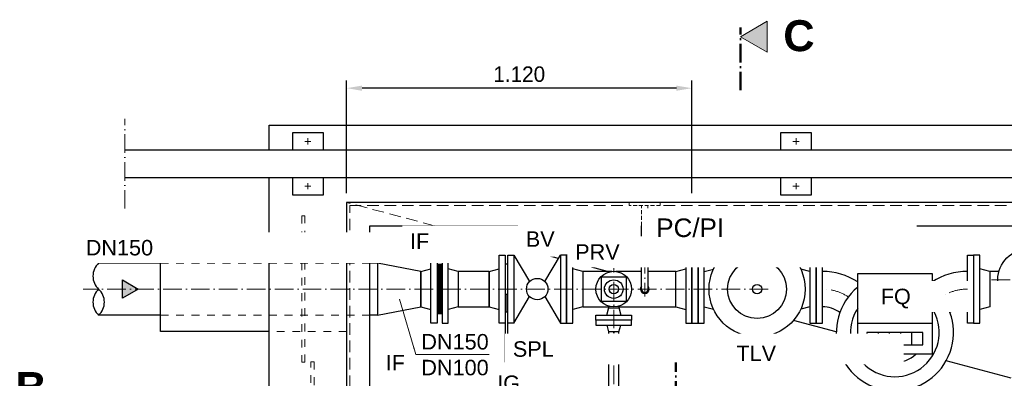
# Model space of a CAD drawing. Header units: millimetres. Extents: x 3814 to 923545, y -36595 to -4911.
# Tile 43 of 54: x 22752 to 25929, y -15383 to -14224. Entities that reach past the tile are written whole.
import ezdxf

# ---------------------------------------------------------------- set-up
doc = ezdxf.new("R2010")
doc.units = ezdxf.units.MM
for name, pattern in [('ACAD_ISO10W100', [18, 12, -3, 0, -3]), ('JIS_02_1.0', [2, 1, -1]), ('VERDECKT2', [0.1875, 0.125, -0.0625])]:
    doc.linetypes.add(name, pattern=pattern)
for name, color, linetype in [('41', 7, 'Continuous'), ('P-MU050ENTL', 7, 'Continuous'), ('P-MU150AUSL', 7, 'Continuous')]:
    doc.layers.add(name, color=color, linetype=linetype)
for name, color, linetype, lineweight in [('Bemaßung', 7, 'Continuous', 9), ('Beschriftung', 7, 'Continuous', 9), ('P------T2', 7, 'Continuous', 18), ('P-ES-MD', 1, 'VERDECKT2', 18)]:
    doc.layers.add(name, color=color, linetype=linetype, lineweight=lineweight)
doc.styles.add('LBB3.5M1000', font='isocp.shx', dxfattribs={"height": 3.5})
doc.dimstyles.new('DIN', dxfattribs={"dimtxt": 2.5, "dimasz": 2.5, "dimexe": 1.25, "dimexo": 0.625, "dimtad": 1, "dimtih": 1, "dimdec": 4, "dimdsep": 46, "dimlunit": 6, "dimtxsty": 'Standard', "dimcen": 2.5, "dimadec": 0, "dimazin": 0, "dimtfac": 1, "dimtdec": 4, "dimtmove": 0, "dimatfit": 3, "dimfxl": 0, "dimtvp": 1, "dimtolj": 1, "dimtzin": 0, "dimarcsym": 0})

# ---------------------------------------------------------------- blocks, each defined once
blk = doc.blocks.new('*D64')
at = {"layer": 'Bemaßung', "color": 0, "lineweight": -2, "transparency": 16777216}
for p, q in [((23807.1, -14784.3), (23807.1, -14420)), ((24921.1, -14784.3), (24921.1, -14420)), ((24871.1, -14445), (23857.1, -14445))]:
    blk.add_line(p, q, dxfattribs=at)
at = {"layer": 'Bemaßung', "color": 0, "transparency": 16777216}
for points in [[(23857.1, -14436.7), (23857.1, -14453.4), (23807.1, -14445)], [(24871.1, -14436.7), (24871.1, -14453.4), (24921.1, -14445)]]:
    blk.add_solid(points, dxfattribs=at)
at = {"layer": 'DEFPOINTS', "color": 0, "transparency": 16777216}
for p in [(23807.1, -14445), (23807.1, -14984.3), (24921.1, -14984.3)]:
    blk.add_point(p, dxfattribs=at)
at = {"layer": 'Bemaßung', "color": 0, "transparency": 16777216, "insert": (24364.1, -14400), "char_height": 50, "attachment_point": 5}
blk.add_mtext('\\A1;1.120', dxfattribs=at)

msp = doc.modelspace()

# ---------------------------------------------------------------- hatches: boundary and pattern name
h = msp.add_hatch(color=256)
h.dxf.hatch_style = 1
h.paths.add_polyline_path([(24095.34268, -14957.47894), (24104.7138, -14962.88936), (24104.7138, -14952.06852)])
at = {"lineweight": 5}
h = msp.add_hatch(dxfattribs=at)
h.set_pattern_fill('NET3', color=256, angle=180)
h.set_pattern_definition([(180, (9449.2484, -15094.313), (-4e-16, -3.175), []), (240, (9449.2484, -15094.313), (2.74963066, -1.5875), []), (300, (9449.2484, -15094.313), (2.74963066, 1.5875), [])])
h.paths.add_polyline_path([(24115.09009, -15173.31291), (24115.09009, -15015.31291), (24099.09009, -15015.31291), (24099.09009, -15173.31291)])
h = msp.add_hatch(color=256)
h.dxf.hatch_style = 1
h.paths.add_polyline_path([(23135.06813, -15094.31291), (23084.03017, -15123.77969), (23084.03017, -15064.84613)])
at = {"layer": 'Beschriftung'}
h = msp.add_hatch(color=256, dxfattribs=at)
h.dxf.hatch_style = 1
h.paths.add_polyline_path([(25077.91137, -14278.77014), (25164.25158, -14228.92159), (25164.25158, -14328.61868)])

# ---------------------------------------------------------------- linework, layer by layer
at = {"linetype": 'ACAD_ISO10W100', "lineweight": 18, "ltscale": 5}
for p, q in [((23091.55626, -14834.31291), (23091.55626, -14544.31291)), ((23682.09009, -14626.81291), (23682.09009, -14606.81291)), ((25257.09009, -14626.81291), (25257.09009, -14606.81291)), ((23692.09009, -14616.81291), (23672.09009, -14616.81291)), ((25267.09009, -14616.81291), (25247.09009, -14616.81291)), ((23692.09009, -14761.81291), (23672.09009, -14761.81291)), ((23682.09009, -14771.81291), (23682.09009, -14751.81291)), ((25267.09009, -14761.81291), (25247.09009, -14761.81291)), ((25257.09009, -14771.81291), (25257.09009, -14751.81291)), ((26128.09009, -15064.31291), (25888.09009, -15064.31291)), ((25167.09009, -15094.31291), (22957.09009, -15094.31291)), ((25912.69617, -15094.31291), (25798.51869, -15094.31291))]:
    msp.add_line(p, q, dxfattribs=at)
for p, q in [((23091.55626, -14644.31291), (27027.09009, -14644.31291)), ((27027.09009, -14734.31291), (23091.55626, -14734.31291)), ((24490.70166, -14995.26891), (24090.42342, -14889.31291)), ((23207.09009, -15010.16291), (23007.09009, -15010.16291)), ((23907.09009, -15010.16291), (23882.09009, -15010.16291)), ((24648.96787, -15037.16291), (24537.09009, -15007.5482)), ((24646.59009, -15178.31291), (24653.91904, -15149.77541)), ((24684.26114, -15149.77541), (24691.59009, -15178.31291)), ((23207.09009, -15178.46291), (23007.09009, -15178.46291)), ((23907.09009, -15178.46291), (23882.09009, -15178.46291)), ((24685.94009, -15156.31291), (24652.24009, -15156.31291)), ((24646.59009, -15210.31291), (24652.24009, -15232.31291)), ((24685.94009, -15232.31291), (24691.59009, -15210.31291)), ((25387.09831, -15232.55038), (25248.65547, -15195.90374)), ((24685.94009, -15232.31291), (24652.24009, -15232.31291)), ((25950.94009, -15381.80261), (25741.20313, -15326.28401))]:
    msp.add_line(p, q)
at = {"linetype": 'JIS_02_1.0', "lineweight": 18, "ltscale": 25}
for p, q in [((23807.09009, -14957.81291), (23557.09009, -14957.81291)), ((23882.09009, -15010.16291), (23207.09009, -15010.16291)), ((23882.09009, -15178.46291), (23207.09009, -15178.46291)), ((23807.09009, -15230.81291), (23557.09009, -15230.81291))]:
    msp.add_line(p, q, dxfattribs=at)
for points in [[(23557.09009, -14644.31291), (23557.09009, -14564.31291), (26957.09009, -14564.31291), (26957.09009, -14644.31291)], [(23732.09009, -14644.31291), (23732.09009, -14589.31291), (23632.09009, -14589.31291), (23632.09009, -14644.31291)], [(25307.09009, -14644.31291), (25307.09009, -14589.31291), (25207.09009, -14589.31291), (25207.09009, -14644.31291)], [(23557.09009, -16794.31291), (23557.09009, -14734.31291)], [(23632.09009, -14734.31291), (23632.09009, -14789.31291), (23732.09009, -14789.31291), (23732.09009, -14734.31291)], [(25207.09009, -14734.31291), (25207.09009, -14789.31291), (25307.09009, -14789.31291), (25307.09009, -14734.31291)], [(26707.09009, -16140.16291), (26707.09009, -14814.31291), (23807.09009, -14814.31291), (23807.09009, -16714.31291), (26707.09009, -16714.31291), (26707.09009, -16688.46291)], [(25007.09009, -16639.31291), (23882.09009, -16639.31291), (23882.09009, -14889.31291), (24795.20339, -14889.31291)], [(25026.03304, -14889.31291), (26233.5872, -14889.31291)], [(24081.34233, -14957.47894), (24067.67955, -14957.47894), (24067.67955, -15002.02543), (24079.09009, -15002.02543)], [(24101.59009, -14957.47894), (24148.34025, -14957.47894), (24148.34025, -15002.02543), (24135.09009, -15002.02543)], [(24662.75546, -15037.16291), (24569.09009, -15037.16291), (24569.09009, -15151.46291), (24653.48566, -15151.46291)], [(24758.44009, -15037.16291), (24675.42472, -15037.16291)], [(24869.09009, -15037.16291), (24779.74009, -15037.16291)], [(25911.84625, -15037.16291), (25882.09009, -15037.16291)], [(24684.69452, -15151.46291), (24869.09009, -15151.46291)], [(25882.09009, -15151.46291), (25950.94009, -15151.46291)]]:
    msp.add_lwpolyline(points)
for points in [[(23672.09009, -14857.81291), (23662.09009, -14857.81291), (23662.09009, -15330.81291), (23672.09009, -15330.81291)], [(23692.09009, -15329.31841), (23702.09009, -15329.31841), (23702.09009, -15697.61841), (23692.09009, -15697.61841)]]:
    msp.add_lwpolyline(points, close=True, dxfattribs=at)
for points in [[(24121.83785, -14966.46994), (24121.83785, -14948.48794), (24081.34233, -14948.48794), (24081.34233, -14966.46994)], [(24095.34268, -14957.47894), (24104.7138, -14962.88936), (24104.7138, -14952.06852)], [(24047.09009, -15037.16291), (23907.09009, -15010.16291), (23907.09009, -15178.46291), (24047.09009, -15151.46291)], [(24709.09009, -15134.31291), (24629.09009, -15134.31291), (24629.09009, -15054.31291), (24709.09009, -15054.31291)], [(23135.06813, -15094.31291), (23084.03017, -15123.77969), (23084.03017, -15064.84613)], [(24726.59009, -15194.31291), (24611.59009, -15194.31291), (24611.59009, -15178.31291), (24726.59009, -15178.31291)], [(24726.59009, -15194.31291), (24611.59009, -15194.31291), (24611.59009, -15210.31291), (24726.59009, -15210.31291)]]:
    msp.add_lwpolyline(points, close=True)
for centre, radius in [((26008.09009, -15064.31291), 100), ((24669.09009, -15094.31291), 57.5), ((24669.09009, -15094.31291), 30), ((24669.09009, -15094.31291), 15)]:
    msp.add_circle(centre, radius)
for centre, radius, start, end in [((23045.78677, -15052.23791), 57.16414, 132.6049657, 227.3950343), ((24769.09009, -15094.31291), 14.06953, 139.19647479, 40.80352521), ((23045.78677, -15136.38791), 57.16414, 132.6049657, 227.3950343), ((22968.39341, -15136.38791), 57.16414, 312.6049657, 47.3950343), ((24769.09009, -15094.31291), 10.65, 180, 0)]:
    msp.add_arc(centre, radius, start, end)
at = {"linetype": 'ACAD_ISO10W100', "lineweight": 18, "ltscale": 5}
msp.add_arc((25342.09009, -15246.31291), 152, 56.52159807, 90, dxfattribs=at)
at = {"layer": 'Beschriftung', "linetype": 'ACAD_ISO10W100', "lineweight": 50, "ltscale": 5}
msp.add_line((25077.91137, -14451.92812), (25077.91137, -14248.79574), dxfattribs=at)
at = {"layer": 'Beschriftung'}
msp.add_lwpolyline([(25077.91137, -14278.77014), (25164.25158, -14228.92159), (25164.25158, -14328.61868)], close=True, dxfattribs=at)
at = {"layer": 'P-ES-MD', "color": 7, "ltscale": 300}
msp.add_line((24090.42342, -14889.31291), (23807.09009, -14814.31291), dxfattribs=at)
at = {"layer": 'P-ES-MD', "color": 7, "ltscale": 100}
for p, q in [((24719.09009, -14824.31291), (24719.09009, -14814.31291)), ((24819.09009, -14824.31291), (24719.09009, -14824.31291)), ((24819.09009, -14824.31291), (24819.09009, -14814.31291))]:
    msp.add_line(p, q, dxfattribs=at)
at = {"layer": 'P-ES-MD', "color": 7, "ltscale": 300}
for points in [[(25007.09009, -16704.31291), (23817.09009, -16704.31291), (23817.09009, -14824.31291), (24703.86552, -14824.31291)], [(24829.89845, -14824.31291), (26441.53001, -14824.31291)]]:
    msp.add_lwpolyline(points, dxfattribs=at)
at = {"layer": 'P-MU050ENTL', "linetype": 'Continuous', "ltscale": 10}
for p, q in [((24047.09009, -15037.16291), (24079.09009, -15028.81291)), ((24047.09009, -15037.16291), (24047.09009, -15151.46291)), ((24167.09009, -15037.16291), (24135.09009, -15028.81291)), ((24167.09009, -15037.16291), (24167.09009, -15151.46291)), ((24267.09009, -15037.16291), (24299.09009, -15028.81291)), ((24267.09009, -15037.16291), (24267.09009, -15151.46291)), ((24569.09009, -15037.16291), (24537.09009, -15028.81291)), ((24569.09009, -15037.16291), (24569.09009, -15151.46291)), ((24869.09009, -15037.16291), (24901.09009, -15028.81291)), ((24869.09009, -15151.46291), (24869.09009, -15037.16291)), ((24961.09009, -15037.16291), (24990.83705, -15029.40081)), ((25302.09009, -15037.16291), (25272.34314, -15029.40081)), ((25882.09009, -15037.16291), (25850.09009, -15028.81291)), ((24446.99223, -15118.39632), (24497.09009, -15204.31291)), ((24047.09009, -15151.46291), (24079.09009, -15159.81291)), ((24167.09009, -15151.46291), (24135.09009, -15159.81291)), ((24267.09009, -15151.46291), (24299.09009, -15159.81291)), ((24569.09009, -15151.46291), (24537.09009, -15159.81291)), ((24869.09009, -15151.46291), (24901.09009, -15159.81291)), ((24961.09009, -15151.46291), (24990.83705, -15159.225)), ((25302.09009, -15151.46291), (25272.34314, -15159.225)), ((25456.09009, -15204.31291), (25696.09009, -15204.31291)), ((25522.09009, -15234.31291), (25522.09009, -15274.31291)), ((25558.09009, -15234.31291), (25558.09009, -15274.31291)), ((25594.09009, -15234.31291), (25594.09009, -15274.31291)), ((25630.09009, -15234.31291), (25630.09009, -15274.31291))]:
    msp.add_line(p, q, dxfattribs=at)
for points in [[(24079.09009, -15204.31291), (24079.09009, -14984.31291), (24099.09009, -14984.31291), (24099.09009, -15204.31291)], [(24135.09009, -15204.31291), (24135.09009, -14984.31291), (24115.09009, -14984.31291), (24115.09009, -15204.31291)], [(25830.09009, -14984.31291), (25830.09009, -15204.31291), (25810.09009, -15204.31291), (25810.09009, -14984.31291)], [(24115.09009, -15173.31291), (24115.09009, -15015.31291), (24099.09009, -15015.31291), (24099.09009, -15173.31291)], [(24267.09009, -15037.16291), (24167.09009, -15037.16291), (24167.09009, -15151.46291), (24267.09009, -15151.46291)], [(25696.09009, -15304.31291), (25456.09009, -15304.31291), (25456.09009, -15044.31291), (25696.09009, -15044.31291)], [(25666.09009, -15234.31291), (25486.09009, -15234.31291), (25486.09009, -15274.31291), (25666.09009, -15274.31291)]]:
    msp.add_lwpolyline(points, close=True, dxfattribs=at)
for points in [[(24327.09009, -15175.31291), (24327.09009, -15013.31291), (24319.09009, -15013.31291), (24319.09009, -15175.31291)], [(24320.59009, -15168.8764), (24320.59009, -15110.70452), (24325.59009, -15110.70452), (24325.59009, -15168.8764)]]:
    msp.add_lwpolyline(points, dxfattribs=at)
for centre, radius in [((24422.09009, -15094.31291), 34.64285), ((25131.59009, -15094.31291), 15)]:
    msp.add_circle(centre, radius, dxfattribs=at)
for centre, radius, start, end in [((25342.09009, -15246.31291), 209.15, 56.97100703, 90), ((25810.09009, -15246.31291), 209.15, 90, 123.02899297), ((25342.09009, -15246.31291), 94.85, 53.5974724, 90), ((25810.09009, -15246.31291), 94.85, 90, 126.4025276), ((25576.09009, -15234.31291), 97, 226.19083339, 313.80916661)]:
    msp.add_arc(centre, radius, start, end, dxfattribs=at)
at = {"layer": 'P-MU150AUSL', "linetype": 'Continuous', "ltscale": 10}
for p, q in [((23557.09009, -14957.81291), (23207.09009, -14957.81291)), ((23207.09009, -15230.81291), (23207.09009, -14957.81291)), ((23557.09009, -15230.81291), (23207.09009, -15230.81291))]:
    msp.add_line(p, q, dxfattribs=at)

# ---------------------------------------------------------------- texts
at = {"layer": 'Beschriftung', "char_height": 100, "attachment_point": 1, "style": 'LBB3.5M1000'}
for s, insert in [('{\\fArial|b1|i0|c0|p34;C}', (25216.12097, -14225.37056)), ('{\\fArial|b1|i0|c0|p34;B}', (22738.50004, -15362.40012))]:
    msp.add_mtext_dynamic_manual_height_columns(s, width=100, gutter_width=17.5, heights=[0], dxfattribs=dict(at, insert=insert))

# ---------------------------------------------------------------- next in the draw order: texts
at = {"layer": 'Beschriftung', "char_height": 50, "width": 1235.8101064, "attachment_point": 1, "style": 'LBB3.5M1000', "bg_fill": 2}
for s, insert in [('{\\fArial|b0|i0|c0|p34;IF}', (24011.74541, -14914.40505)), ('{\\fArial|b0|i0|c0|p34;\\C256;IF}', (23933.26701, -15307.25481))]:
    msp.add_mtext(s, dxfattribs=dict(at, insert=insert))

# ---------------------------------------------------------------- next in the draw order: linework, layer by layer
at = {"layer": 'P-MU050ENTL', "linetype": 'Continuous', "ltscale": 10}
msp.add_circle((25131.59009, -15094.31291), 95, dxfattribs=at)

# ---------------------------------------------------------------- next in the draw order: texts
at = {"layer": 'Beschriftung', "char_height": 50, "attachment_point": 1, "style": 'LBB3.5M1000', "bg_fill": 2}
for s, insert, width in [('{\\fArial|b0|i0|c0|p34;BV}', (24385.29487, -14907.60163), 1235.8101064), ('{\\fArial|b0|i0|c0|p34;DN150}', (22965.37395, -14935.42557), 1235.8101064), ('{\\fArial|b0|i0|c0|p34;DN150\\PDN100}', (24048.12705, -15239.48168), 275.8290734)]:
    msp.add_mtext(s, dxfattribs=dict(at, insert=insert, width=width))

# ---------------------------------------------------------------- next in the draw order: linework, layer by layer
for p, q in [((24758.44009, -15094.31291), (24758.44009, -14984.31291)), ((24779.74009, -15094.31291), (24779.74009, -14984.31291))]:
    msp.add_line(p, q)
at = {"linetype": 'ACAD_ISO10W100', "lineweight": 18, "ltscale": 5}
msp.add_line((24769.09009, -14984.31291), (24769.09009, -15117.79602), dxfattribs=at)
at = {"layer": '41', "linetype": 'Continuous', "ltscale": 10}
for p, q in [((24759.09009, -14944.31291), (24759.09009, -14889.31291)), ((24779.09009, -14944.31291), (24779.09009, -14889.31291)), ((24849.09009, -14944.31291), (24689.09009, -14944.31291)), ((24689.09009, -14944.31291), (24689.09009, -14984.31291)), ((24849.09009, -14944.31291), (24849.09009, -14984.31291)), ((24849.09009, -14984.31291), (24689.09009, -14984.31291))]:
    msp.add_line(p, q, dxfattribs=at)
at = {"layer": 'P------T2', "color": 7}
for q in [(23977.80381, -15126.82068), (24267.42577, -15306.01274)]:
    msp.add_line((24030.33027, -15306.01274), q, dxfattribs=at)
at = {"layer": 'P-ES-MD', "color": 7, "ltscale": 100}
for p, q in [((24759.09009, -14889.31291), (24759.09009, -14824.31291)), ((24779.09009, -14889.31291), (24779.09009, -14824.31291))]:
    msp.add_line(p, q, dxfattribs=at)
at = {"layer": 'P-MU050ENTL', "linetype": 'Continuous', "ltscale": 10}
for p, q in [((24347.09009, -14984.31291), (24397.18795, -15070.2295)), ((24446.99223, -15070.2295), (24497.09009, -14984.31291)), ((24347.09009, -15204.31291), (24397.18795, -15118.39632))]:
    msp.add_line(p, q, dxfattribs=at)
for points in [[(24299.09009, -15204.31291), (24299.09009, -14984.31291), (24319.09009, -14984.31291), (24319.09009, -15204.31291)], [(24327.09009, -15204.31291), (24327.09009, -14984.31291), (24347.09009, -14984.31291), (24347.09009, -15204.31291)], [(24517.09009, -15204.31291), (24517.09009, -14984.31291), (24497.09009, -14984.31291), (24497.09009, -15204.31291)], [(24537.09009, -15204.31291), (24537.09009, -14984.31291), (24517.09009, -14984.31291), (24517.09009, -15204.31291)], [(24901.09009, -14984.31291), (24901.09009, -15204.31291), (24921.09009, -15204.31291), (24921.09009, -14984.31291)], [(24921.09009, -14984.31291), (24921.09009, -15204.31291), (24941.09009, -15204.31291), (24941.09009, -14984.31291)], [(24941.09009, -14984.31291), (24941.09009, -15204.31291), (24961.09009, -15204.31291), (24961.09009, -14984.31291)], [(25302.09009, -14984.31291), (25302.09009, -15204.31291), (25322.09009, -15204.31291), (25322.09009, -14984.31291)], [(25322.09009, -14984.31291), (25322.09009, -15204.31291), (25342.09009, -15204.31291), (25342.09009, -14984.31291)], [(24327.09009, -15168.8764), (24319.09009, -15168.8764), (24319.09009, -15330.8764), (24327.09009, -15330.8764)]]:
    msp.add_lwpolyline(points, close=True, dxfattribs=at)
msp.add_circle((25131.59009, -15094.31291), 155, dxfattribs=at)

# ---------------------------------------------------------------- next in the draw order: texts
at = {"layer": 'Beschriftung', "insert": (24293.10891, -15373.48317), "char_height": 50, "width": 1235.8101064, "attachment_point": 1, "style": 'LBB3.5M1000', "bg_fill": 2}
msp.add_mtext('{\\fArial|b0|i0|c0|p34;IG}', dxfattribs=at)

# ---------------------------------------------------------------- next in the draw order: linework, layer by layer
at = {"linetype": 'ACAD_ISO10W100', "lineweight": 18, "ltscale": 5}
msp.add_line((24669.09009, -15581.21934), (24669.09009, -15027.16291), dxfattribs=at)
msp.add_lwpolyline([(24685.94009, -15232.31291), (24652.24009, -15232.31291), (24652.24009, -15475.71934), (24685.94009, -15475.71934)], close=True)
at = {"layer": 'P-MU050ENTL', "linetype": 'Continuous', "ltscale": 10}
for radius, start, end in [(189, 129.41409836, 50.58590164), (143, 147.05161211, 32.94838789)]:
    msp.add_arc((25576.09009, -15234.31291), radius, start, end, dxfattribs=at)

# ---------------------------------------------------------------- next in the draw order: texts
at = {"layer": 'Beschriftung', "attachment_point": 1, "style": 'LBB3.5M1000', "bg_fill": 2}
for s, insert, char_height, width in [('{\\fArial|b0|i0|c0|p34;PC/PI}', (24806.25005, -14866.07398), 60, 213.3567133), ('{\\fArial|b0|i0|c0|p34;TLV}', (25064.78694, -15276.59108), 50, 155.8959615)]:
    msp.add_mtext(s, dxfattribs=dict(at, insert=insert, char_height=char_height, width=width))

# ---------------------------------------------------------------- next in the draw order: texts
at = {"layer": 'Beschriftung', "char_height": 50, "width": 1235.8101064, "attachment_point": 1, "style": 'LBB3.5M1000', "bg_fill": 2}
for s, insert in [('{\\fArial|b0|i0|c0|p34;PRV}', (24544.57384, -14949.2963)), ('{\\fArial|b0|i0|c0|p34;FQ}', (25530.49778, -15093.04429)), ('{\\fArial|b0|i0|c0|p34;SPL}', (24343.47124, -15262.90666))]:
    msp.add_mtext(s, dxfattribs=dict(at, insert=insert))

# ---------------------------------------------------------------- next in the draw order: linework, layer by layer
at = {"linetype": 'ACAD_ISO10W100', "lineweight": 18, "ltscale": 5}
msp.add_arc((25810.09009, -15246.31291), 152, 90, 123.47840193, dxfattribs=at)
at = {"layer": 'Beschriftung', "linetype": 'ACAD_ISO10W100', "lineweight": 50, "ltscale": 5}
msp.add_line((24869.09009, -15452.02726), (24869.09009, -15331.65124), dxfattribs=at)
at = {"layer": 'P-MU050ENTL', "linetype": 'Continuous', "ltscale": 10}
for p, q in [((25882.09009, -15037.16291), (25882.09009, -15151.46291)), ((25882.09009, -15151.46291), (25850.09009, -15159.81291))]:
    msp.add_line(p, q, dxfattribs=at)
msp.add_lwpolyline([(25850.09009, -15204.31291), (25850.09009, -14984.31291), (25830.09009, -14984.31291), (25830.09009, -15204.31291)], close=True, dxfattribs=at)

# ---------------------------------------------------------------- next in the draw order: dimensions: what is measured, and where the dimension line sits
at = {"layer": 'Bemaßung', "color": 0}
dim = msp.add_linear_dim(base=(23807.09009, -14445.04433), p1=(24921.09009, -14984.31291), p2=(23807.09009, -14984.31291), angle=180, text='1.120', dimstyle='DIN', override={"dimscale": 20, "dimexo": 10, "dimgap": 1, "dimsah": 1, "dimtmove": 2}, dxfattribs=at)
dim.commit()
dim.dimension.update_dxf_attribs({"geometry": '*D64', "text_midpoint": (24364.09009, -14400.04433)})

doc.saveas('drawing.dxf')
